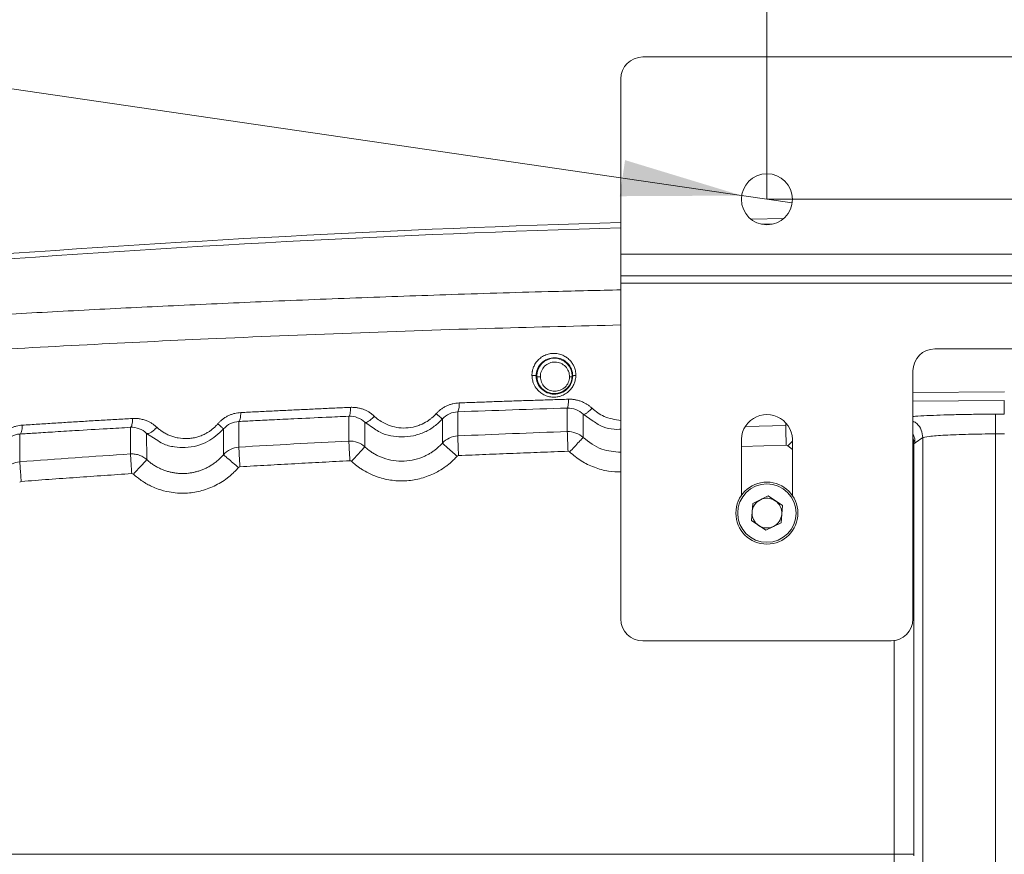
# Model space of a CAD drawing. Header units: millimetres. Extents: x 0 to 594, y 0 to 420.
# Tile 45 of 75: x 87 to 114, y 355 to 378. Entities that reach past the tile are written whole.
import ezdxf

# ---------------------------------------------------------------- set-up
doc = ezdxf.new("R2010")
doc.units = ezdxf.units.MM
doc.styles.add('SLDTEXTSTYLE1', font='TXT', dxfattribs={"width": 0.605})
doc.dimstyles.new('SLDDIMSTYLE0', dxfattribs={"dimtxt": 2.568319, "dimasz": 3.3, "dimexe": 0, "dimexo": 0.0625, "dimgap": 0.64208, "dimtad": 1, "dimdec": 1, "dimlfac": 5, "dimrnd": 1e-09, "dimzin": 12, "dimdsep": 46, "dimtxsty": 'SLDTEXTSTYLE1', "dimsah": 1, "dimcen": 0.09, "dimadec": 0, "dimazin": 3, "dimtfac": 1, "dimtdec": 1, "dimtofl": 0, "dimtmove": 0, "dimatfit": 3, "dimfxl": 0, "dimfrac": 2, "dimtolj": 1, "dimtzin": 12, "dimarcsym": 0})
doc.dimstyles.new('SLDDIMSTYLE3', dxfattribs={"dimtxt": 2.568319, "dimasz": 3.3, "dimexe": 0, "dimexo": 0.0625, "dimgap": 0.64208, "dimtad": 1, "dimdec": 1, "dimlfac": 5, "dimrnd": 1e-09, "dimzin": 12, "dimdsep": 46, "dimtxsty": 'SLDTEXTSTYLE1', "dimsah": 1, "dimcen": 0.09, "dimadec": 0, "dimazin": 3, "dimtfac": 1, "dimtdec": 1, "dimtmove": 0, "dimatfit": 0, "dimfxl": 0, "dimfrac": 2, "dimtolj": 1, "dimtzin": 12, "dimarcsym": 0})
doc.dimstyles.new('SLDDIMSTYLE4', dxfattribs={"dimtxt": 2.568319, "dimasz": 3.3, "dimexe": 0, "dimexo": 0.0625, "dimgap": 0.64208, "dimtad": 1, "dimdec": 1, "dimlfac": 5, "dimrnd": 1e-09, "dimzin": 12, "dimdsep": 46, "dimtxsty": 'SLDTEXTSTYLE1', "dimblk1": 'NONE', "dimsah": 1, "dimcen": 0, "dimadec": 0, "dimazin": 3, "dimtfac": 1, "dimtdec": 1, "dimtmove": 0, "dimatfit": 3, "dimldrblk": 'NONE', "dimfxl": 0, "dimfrac": 2, "dimtolj": 1, "dimtzin": 12, "dimarcsym": 0})

# ---------------------------------------------------------------- blocks, each defined once
blk = doc.blocks.new('_D_7')
at = {"color": 7, "linetype": 'Continuous', "lineweight": 0}
for p, q in [((94.215, 386.012), (93.627, 386.012)), ((93.627, 386.012), (93.627, 382.068)), ((100.584, 386.012), (101.172, 386.012)), ((101.172, 386.012), (101.172, 382.068)), ((107.707, 372.909), (107.707, 382.48)), ((115.707, 368.481), (115.707, 382.48)), ((93.627, 382.068), (94.215, 382.068)), ((101.172, 382.068), (100.584, 382.068)), ((107.707, 381.48), (92.206, 381.48)), ((115.707, 381.48), (107.707, 381.48)), ((115.707, 381.48), (122.107, 381.48))]:
    blk.add_line(p, q, dxfattribs=at)
for points in [[(107.707, 381.48), (104.407, 381.98), (104.407, 380.98)], [(115.707, 381.48), (119.007, 380.98), (119.007, 381.98)]]:
    blk.add_solid(points, dxfattribs=at)
at = {"color": 7, "linetype": 'Continuous', "lineweight": 0, "char_height": 2.6458, "attachment_point": 1, "style": 'SLDTEXTSTYLE1'}
for s, insert in [('40', (95.44, 390.011)), ('1,6', (94.95, 385.479))]:
    blk.add_mtext(s, dxfattribs=dict(at, insert=insert))
blk = doc.blocks.new('_D_8')
at = {"color": 7, "linetype": 'Continuous', "lineweight": 0}
for p, q in [((112.523, 393.35), (111.935, 393.35)), ((111.935, 393.35), (111.935, 389.406)), ((118.892, 393.35), (119.48, 393.35)), ((119.48, 393.35), (119.48, 389.406)), ((107.707, 372.909), (107.707, 389.818)), ((123.707, 372.909), (123.707, 389.818)), ((111.935, 389.406), (112.523, 389.406)), ((119.48, 389.406), (118.892, 389.406)), ((107.707, 388.818), (101.307, 388.818)), ((107.707, 388.818), (123.707, 388.818)), ((123.707, 388.818), (130.107, 388.818))]:
    blk.add_line(p, q, dxfattribs=at)
for points in [[(107.707, 388.818), (104.407, 389.318), (104.407, 388.318)], [(123.707, 388.818), (127.007, 388.318), (127.007, 389.318)]]:
    blk.add_solid(points, dxfattribs=at)
at = {"color": 7, "linetype": 'Continuous', "lineweight": 0, "char_height": 2.6458, "attachment_point": 1, "style": 'SLDTEXTSTYLE1'}
for s, insert in [('80', (113.747, 397.349)), ('3,1', (113.258, 392.817))]:
    blk.add_mtext(s, dxfattribs=dict(at, insert=insert))
blk = doc.blocks.new('_D_9')
at = {"color": 7, "linetype": 'Continuous', "lineweight": 0}
for p, q in [((65.833, 383.58), (65.262, 379.677)), ((66.415, 383.495), (65.833, 383.58)), ((72.718, 382.573), (73.299, 382.487)), ((73.299, 382.487), (72.728, 378.585)), ((65.262, 379.677), (65.844, 379.592)), ((107.015, 373.011), (64.746, 379.194)), ((72.728, 378.585), (72.147, 378.67)), ((107.015, 373.011), (108.4, 372.808))]:
    blk.add_line(p, q, dxfattribs=at)
blk.add_solid([(107.015, 373.011), (103.822, 373.983), (103.677, 372.994)], dxfattribs=at)
at = {"color": 7, "linetype": 'Continuous', "lineweight": 0, "attachment_point": 1, "rotation": 351.6773, "style": 'SLDTEXTSTYLE1'}
for s, insert, char_height in [('%%c', (67.322, 387.403), 2.6458), ('7', (71.029, 386.861), 2.646), ('(2x)', (75.296, 386.237), 2.6458), ('0,3', (67.065, 382.86), 2.6458)]:
    blk.add_mtext(s, dxfattribs=dict(at, insert=insert, char_height=char_height))
blk = doc.blocks.new('_NONE')
blk = doc.blocks.new('_D_15')
at = {"color": 7, "linetype": 'Continuous', "lineweight": 0}
for p, q in [((107.707, 372.909), (185.665, 372.909)), ((184.665, 230.163), (184.665, 372.909)), ((180.133, 305.701), (180.133, 306.289)), ((180.133, 306.289), (184.077, 306.289)), ((184.077, 306.289), (184.077, 305.701)), ((180.133, 297.371), (180.133, 296.783)), ((184.077, 296.783), (184.077, 297.371)), ((180.133, 296.783), (184.077, 296.783)), ((162.794, 230.163), (185.665, 230.163))]:
    blk.add_line(p, q, dxfattribs=at)
for points in [[(184.665, 372.909), (184.165, 369.609), (185.165, 369.609)], [(184.665, 230.163), (185.165, 233.463), (184.165, 233.463)]]:
    blk.add_solid(points, dxfattribs=at)
at = {"color": 7, "linetype": 'Continuous', "lineweight": 0, "char_height": 2.6458, "attachment_point": 1, "rotation": 90, "style": 'SLDTEXTSTYLE1'}
for s, insert in [('713,7', (176.135, 297.126)), ('28,1', (180.667, 298.106))]:
    blk.add_mtext(s, dxfattribs=dict(at, insert=insert))

msp = doc.modelspace()

# ---------------------------------------------------------------- linework, layer by layer
at = {"color": 7, "linetype": 'Continuous', "lineweight": 15}
for p, q in [((127.107, 376.809), (104.307, 376.809)), ((103.707, 371.409), (103.707, 376.209)), ((107.265, 372.367), (108.171, 372.385)), ((107.887, 372.233), (107.554, 372.226)), ((127.707, 371.409), (103.707, 371.409)), ((103.707, 370.809), (103.707, 371.409)), ((127.707, 370.809), (103.707, 370.809)), ((103.707, 370.609), (103.707, 370.809)), ((127.707, 370.609), (103.707, 370.609)), ((103.707, 361.409), (103.707, 370.609)), ((119.107, 368.809), (112.307, 368.809)), ((111.707, 368.209), (111.707, 361.409)), ((114.209, 367.023), (114.209, 367.392)), ((99.238, 367.086), (99.238, 366.425)), ((102.24, 366.543), (102.24, 367.188)), ((93.244, 366.822), (93.242, 366.118)), ((96.257, 366.284), (96.256, 366.965)), ((96.695, 366.125), (96.694, 366.798)), ((98.819, 366.889), (98.818, 366.226)), ((102.673, 366.379), (102.672, 367.019)), ((90.275, 365.931), (90.274, 366.66)), ((90.72, 365.774), (90.719, 366.495)), ((92.824, 366.616), (92.823, 365.909)), ((87.245, 366.476), (87.243, 365.715)), ((107.011, 364.797), (107.011, 366.239)), ((108.404, 366.239), (108.404, 364.797)), ((111.764, 366.234), (111.975, 366.377)), ((111.975, 240.327), (111.975, 366.377)), ((113.972, 366.481), (114.211, 366.482)), ((113.972, 240.306), (113.972, 366.481)), ((111.734, 366.205), (111.734, 354.958)), ((107.317, 364.573), (107.74, 364.78)), ((108.131, 364.516), (107.74, 364.78)), ((107.283, 364.103), (107.317, 364.573)), ((108.098, 364.046), (108.131, 364.516)), ((107.283, 364.103), (107.674, 363.839)), ((108.098, 364.046), (107.674, 363.839)), ((111.107, 360.809), (104.307, 360.809)), ((111.195, 354.958), (78.707, 354.958))]:
    msp.add_line(p, q, dxfattribs=at)
at = {"color": 8, "linetype": 'Continuous', "lineweight": 15}
for p, q in [((111.707, 367.616), (114.212, 367.633)), ((111.707, 367.375), (114.209, 367.392)), ((96.694, 366.798), (96.963, 366.621)), ((102.671, 367.019), (102.948, 366.833)), ((108.224, 366.708), (108.224, 366.765)), ((90.719, 366.495), (90.983, 366.327)), ((107.129, 366.682), (108.224, 366.708)), ((108.405, 366.283), (108.277, 366.15)), ((107.011, 366.138), (108.235, 366.167)), ((108.277, 366.15), (108.404, 366.05)), ((111.734, 366.205), (111.718, 366.205)), ((111.194, 360.827), (111.195, 354.958))]:
    msp.add_line(p, q, dxfattribs=at)
at = {"color": 7, "linetype": 'Continuous', "lineweight": 15, "flags": 128}
msp.add_lwpolyline([(111.734, 354.958), (111.719, 354.958), (111.685, 354.958), (111.634, 354.958), (111.567, 354.958), (111.486, 354.958), (111.395, 354.958), (111.297, 354.958), (111.195, 354.958)], dxfattribs=at)
at = {"color": 7, "linetype": 'Continuous', "lineweight": 15}
for centre, radius in [((107.707, 372.909), 0.7), ((101.887, 368.068), 0.484), ((107.707, 364.309), 0.85), ((107.707, 364.309), 0.8)]:
    msp.add_circle(centre, radius, dxfattribs=at)
for centre, radius, start, end in [((104.307, 376.209), 0.6, 90, 180), ((115.729, -27.691), 400.147, 91.72163, 96.98266), ((115.707, -27.691), 400, 91.71913, 96.97386), ((112.307, 368.209), 0.6, 90, 180), ((98.871, 367.267), 0.41, 333.6134, 8.5659), ((107.707, 366.309), 0.7, 354.2388, 185.7612), ((107.707, 364.309), 0.408, 115.9737, 175.9737), ((107.707, 364.309), 0.408, 55.9737, 115.9737), ((107.707, 364.309), 0.408, 355.9737, 55.9737), ((107.707, 364.309), 0.408, 175.9737, 235.9737), ((107.707, 364.309), 0.408, 295.9737, 355.9737), ((107.707, 364.309), 0.408, 235.9737, 295.9737), ((104.307, 361.409), 0.6, 180, 270), ((111.107, 361.409), 0.6, 270, 0)]:
    msp.add_arc(centre, radius, start, end, dxfattribs=at)
at = {"color": 8, "linetype": 'Continuous', "lineweight": 15}
for points, knots in [([(68.209, 368.386), (68.644, 368.425), (69.516, 368.503), (70.837, 368.617), (72.167, 368.729), (73.508, 368.839), (74.859, 368.947), (76.281, 369.057), (77.625, 369.157), (78.891, 369.248), (80.013, 369.327), (81.14, 369.404), (82.273, 369.478), (83.411, 369.551), (84.554, 369.621), (85.702, 369.69), (87.23, 369.777), (89.143, 369.881), (91.475, 369.996), (93.909, 370.106), (96.452, 370.209), (99.133, 370.303), (101.552, 370.378), (103.101, 370.413), (103.707, 370.427)], [0, 0, 0, 0, 0.039882, 0.079733, 0.119561, 0.159376, 0.19919, 0.23901, 0.284114, 0.31631, 0.348491, 0.38066, 0.412824, 0.444987, 0.477155, 0.509332, 0.541524, 0.605021, 0.668444, 0.734122, 0.804795, 0.875763, 0.95136, 1, 1, 1, 1]), ([(67.755, 367.421), (68.973, 367.527), (71.373, 367.737), (75.021, 368.026), (78.619, 368.29), (82.163, 368.527), (85.64, 368.739), (89.04, 368.925), (92.587, 369.096), (96.312, 369.248), (100.083, 369.376), (102.555, 369.437), (103.707, 369.465)], [0, 0, 0, 0, 0.109662, 0.216012, 0.319062, 0.418823, 0.515305, 0.608518, 0.698473, 0.80398, 0.90866, 1, 1, 1, 1]), ([(102.917, 367.182), (103.022, 367.097), (103.251, 366.913), (103.547, 366.873), (103.707, 366.851)], [0, 0, 0, 0, 0.457328, 1, 1, 1, 1]), ([(111.707, 366.957), (111.71, 366.957), (111.748, 366.961), (111.892, 366.97), (112.15, 366.984), (112.421, 366.994), (112.549, 366.998)], [0, 0, 0, 0, 0.016302, 0.214315, 0.631827, 1, 1, 1, 1]), ([(111.707, 366.831), (111.745, 366.809), (111.844, 366.753), (111.949, 366.588), (111.966, 366.447), (111.975, 366.377)], [0, 0, 0, 0, 0.232331, 0.616166, 1, 1, 1, 1]), ([(102.673, 366.378), (102.836, 366.254), (103.144, 366.02), (103.528, 365.992), (103.707, 365.978)], [0, 0, 0, 0, 0.532036, 1, 1, 1, 1]), ([(111.707, 366.464), (111.713, 366.457), (111.759, 366.391), (111.762, 366.308), (111.764, 366.234)], [0, 0, 0, 0, 0.112314, 1, 1, 1, 1]), ([(111.707, 366.357), (111.712, 366.346), (111.733, 366.298), (111.734, 366.246), (111.734, 366.205)], [0, 0, 0, 0, 0.233369, 1, 1, 1, 1]), ([(102.302, 365.986), (102.405, 365.9), (102.611, 365.727), (102.977, 365.554), (103.346, 365.447), (103.594, 365.44), (103.707, 365.437)], [0, 0, 0, 0, 0.2607459, 0.5198357, 0.7797163, 1, 1, 1, 1])]:
    msp.add_open_spline(points, degree=3, knots=knots, dxfattribs=at)
at = {"color": 7, "linetype": 'Continuous', "lineweight": 15}
for points, knots in [([(101.272, 368.084), (101.272, 368.095), (101.272, 368.118), (101.275, 368.153), (101.28, 368.187), (101.287, 368.22), (101.295, 368.253), (101.308, 368.294), (101.327, 368.34), (101.355, 368.393), (101.388, 368.444), (101.443, 368.51), (101.528, 368.585), (101.65, 368.65), (101.786, 368.686), (101.923, 368.69), (102.057, 368.664), (102.17, 368.613), (102.253, 368.554), (102.311, 368.499), (102.361, 368.439), (102.409, 368.364), (102.442, 368.284), (102.462, 368.211), (102.472, 368.148), (102.473, 368.105), (102.473, 368.084)], [0, 0, 0, 0, 0.018388, 0.036613, 0.054736, 0.072818, 0.090923, 0.109112, 0.139589, 0.169921, 0.202495, 0.235071, 0.303686, 0.378911, 0.448558, 0.5225, 0.59335, 0.664543, 0.719631, 0.755919, 0.792367, 0.845054, 0.89787, 0.931985, 0.965902, 1, 1, 1, 1]), ([(101.387, 368.065), (101.387, 368.131), (101.399, 368.196), (101.449, 368.319), (101.487, 368.375), (101.582, 368.47), (101.639, 368.507), (101.763, 368.557), (101.829, 368.569), (101.961, 368.567), (102.027, 368.553), (102.146, 368.501), (102.201, 368.463), (102.291, 368.37), (102.327, 368.315), (102.375, 368.195), (102.388, 368.13), (102.387, 368.065)], [0, 0, 0, 0, 0.125, 0.125, 0.25, 0.25, 0.375, 0.375, 0.5, 0.5, 0.625, 0.625, 0.75, 0.75, 0.875, 0.875, 1, 1, 1, 1]), ([(101.502, 368.043), (101.501, 368.096), (101.511, 368.149), (101.551, 368.248), (101.581, 368.294), (101.657, 368.37), (101.702, 368.4), (101.801, 368.44), (101.855, 368.45), (101.961, 368.448), (102.014, 368.437), (102.11, 368.394), (102.154, 368.364), (102.226, 368.288), (102.255, 368.244), (102.293, 368.146), (102.302, 368.093), (102.301, 368.041)], [0, 0, 0, 0, 0.125, 0.125, 0.25, 0.25, 0.375, 0.375, 0.5, 0.5, 0.625, 0.625, 0.75, 0.75, 0.875, 0.875, 1, 1, 1, 1]), ([(102.473, 368.084), (102.473, 368.072), (102.473, 368.05), (102.47, 368.017), (102.464, 367.978), (102.454, 367.933), (102.432, 367.864), (102.391, 367.775), (102.316, 367.676), (102.216, 367.588), (102.108, 367.531), (102.02, 367.504), (101.928, 367.487), (101.82, 367.484), (101.687, 367.511), (101.569, 367.565), (101.47, 367.637), (101.399, 367.714), (101.35, 367.789), (101.32, 367.85), (101.298, 367.909), (101.284, 367.964), (101.274, 368.023), (101.273, 368.063), (101.272, 368.084)], [0, 0, 0, 0, 0.018021, 0.035732, 0.053188, 0.080979, 0.109179, 0.168411, 0.235156, 0.304094, 0.375945, 0.425829, 0.449638, 0.523386, 0.595838, 0.665428, 0.731214, 0.792568, 0.834277, 0.876037, 0.90302, 0.935429, 0.967649, 1, 1, 1, 1]), ([(101.272, 368.084), (101.285, 368.084), (101.299, 368.084), (101.328, 368.083), (101.342, 368.081), (101.365, 368.078), (101.374, 368.075), (101.385, 368.07), (101.387, 368.068), (101.387, 368.065)], [0, 0, 0, 0, 0.25, 0.25, 0.5, 0.5, 0.75, 0.75, 1, 1, 1, 1]), ([(102.387, 368.065), (102.387, 368), (102.374, 367.935), (102.323, 367.814), (102.285, 367.758), (102.19, 367.665), (102.134, 367.628), (102.011, 367.579), (101.944, 367.567), (101.813, 367.569), (101.748, 367.584), (101.629, 367.635), (101.576, 367.672), (101.486, 367.763), (101.45, 367.818), (101.401, 367.936), (101.388, 368.001), (101.387, 368.065)], [0, 0, 0, 0, 0.125, 0.125, 0.25, 0.25, 0.375, 0.375, 0.5, 0.5, 0.625, 0.625, 0.75, 0.75, 0.875, 0.875, 1, 1, 1, 1]), ([(101.502, 368.043), (101.49, 368.043), (101.476, 368.043), (101.448, 368.044), (101.434, 368.045), (101.41, 368.049), (101.401, 368.051), (101.39, 368.056), (101.387, 368.059), (101.387, 368.061)], [0, 0, 0, 0, 0.25, 0.25, 0.5, 0.5, 0.75, 0.75, 1, 1, 1, 1]), ([(102.301, 368.041), (102.3, 367.989), (102.289, 367.937), (102.247, 367.842), (102.217, 367.798), (102.141, 367.725), (102.096, 367.696), (101.999, 367.658), (101.947, 367.649), (101.843, 367.65), (101.792, 367.661), (101.697, 367.702), (101.654, 367.731), (101.582, 367.803), (101.553, 367.847), (101.514, 367.941), (101.503, 367.992), (101.502, 368.043)], [0, 0, 0, 0, 0.125, 0.125, 0.25, 0.25, 0.375, 0.375, 0.5, 0.5, 0.625, 0.625, 0.75, 0.75, 0.875, 0.875, 1, 1, 1, 1]), ([(102.301, 368.041), (102.321, 368.041), (102.344, 368.042), (102.369, 368.047), (102.376, 368.049), (102.385, 368.053), (102.387, 368.055), (102.387, 368.057)], [0, 0, 0, 0, 0.5, 0.5, 0.75, 0.75, 1, 1, 1, 1]), ([(102.473, 368.084), (102.462, 368.083), (102.45, 368.083), (102.428, 368.081), (102.418, 368.079), (102.394, 368.074), (102.387, 368.069), (102.387, 368.065)], [0, 0, 0, 0, 0.25, 0.25, 0.5, 0.5, 1, 1, 1, 1]), ([(98.649, 367.035), (98.658, 367.044), (98.674, 367.062), (98.701, 367.087), (98.728, 367.112), (98.756, 367.135), (98.799, 367.169), (98.86, 367.208), (98.94, 367.25), (99.023, 367.283), (99.106, 367.307), (99.191, 367.323), (99.248, 367.327), (99.277, 367.328)], [0, 0, 0, 0, 0.051619, 0.103003, 0.154246, 0.20544, 0.256681, 0.3838, 0.510516, 0.633897, 0.758345, 0.878657, 1, 1, 1, 1]), ([(99.277, 367.328), (99.419, 367.334), (99.704, 367.344), (100.132, 367.36), (100.56, 367.375), (100.988, 367.389), (101.415, 367.403), (101.843, 367.417), (102.128, 367.426), (102.271, 367.43)], [0, 0, 0, 0, 0.143168, 0.286232, 0.429192, 0.572049, 0.714802, 0.857453, 1, 1, 1, 1]), ([(102.24, 367.187), (102.244, 367.188), (102.248, 367.194), (102.256, 367.218), (102.26, 367.236), (102.265, 367.282), (102.268, 367.309), (102.27, 367.368), (102.271, 367.4), (102.271, 367.43)], [0, 0, 0, 0, 0.25, 0.25, 0.5, 0.5, 0.75, 0.75, 1, 1, 1, 1]), ([(102.271, 367.43), (102.284, 367.43), (102.312, 367.431), (102.352, 367.429), (102.393, 367.426), (102.433, 367.421), (102.491, 367.41), (102.565, 367.391), (102.648, 367.361), (102.721, 367.325), (102.788, 367.286), (102.854, 367.239), (102.896, 367.201), (102.917, 367.182)], [0, 0, 0, 0, 0.05682, 0.11352, 0.17022, 0.22704, 0.284101, 0.416777, 0.549938, 0.654982, 0.76035, 0.879968, 1, 1, 1, 1]), ([(92.668, 366.756), (92.676, 366.765), (92.693, 366.784), (92.72, 366.812), (92.748, 366.838), (92.777, 366.863), (92.822, 366.898), (92.883, 366.94), (92.964, 366.983), (93.046, 367.016), (93.129, 367.041), (93.212, 367.058), (93.268, 367.062), (93.296, 367.064)], [0, 0, 0, 0, 0.053119, 0.106007, 0.158771, 0.21152, 0.264363, 0.392715, 0.521002, 0.642182, 0.764523, 0.881713, 1, 1, 1, 1]), ([(93.244, 366.821), (93.252, 366.822), (93.259, 366.83), (93.272, 366.856), (93.277, 366.874), (93.286, 366.913), (93.289, 366.938), (93.294, 366.996), (93.296, 367.029), (93.296, 367.064)], [0, 0, 0, 0, 0.25, 0.25, 0.5, 0.5, 0.75, 0.75, 1, 1, 1, 1]), ([(93.296, 367.064), (93.439, 367.071), (93.726, 367.086), (94.156, 367.107), (94.585, 367.128), (95.015, 367.148), (95.444, 367.168), (95.873, 367.188), (96.158, 367.201), (96.301, 367.207)], [0, 0, 0, 0, 0.1435781, 0.2869154, 0.4300123, 0.5728689, 0.7154856, 0.8578625, 1, 1, 1, 1]), ([(96.256, 366.964), (96.262, 366.965), (96.268, 366.971), (96.28, 366.996), (96.285, 367.014), (96.293, 367.059), (96.297, 367.087), (96.301, 367.145), (96.301, 367.177), (96.301, 367.207)], [0, 0, 0, 0, 0.25, 0.25, 0.5, 0.5, 0.75, 0.75, 1, 1, 1, 1]), ([(96.301, 367.207), (96.315, 367.208), (96.343, 367.208), (96.384, 367.207), (96.425, 367.204), (96.465, 367.2), (96.524, 367.19), (96.6, 367.171), (96.686, 367.14), (96.766, 367.102), (96.836, 367.06), (96.9, 367.013), (96.937, 366.98), (96.956, 366.963)], [0, 0, 0, 0, 0.0567732, 0.1134515, 0.1701552, 0.2270043, 0.2841178, 0.4173417, 0.5511187, 0.6687408, 0.7870097, 0.8933283, 1, 1, 1, 1]), ([(96.956, 366.963), (96.964, 366.955), (96.98, 366.941), (97.038, 366.891), (97.137, 366.818), (97.303, 366.73), (97.509, 366.661), (97.757, 366.632), (97.974, 366.654), (98.143, 366.7), (98.288, 366.757), (98.407, 366.825), (98.501, 366.894), (98.555, 366.94), (98.605, 366.986), (98.634, 367.018), (98.649, 367.035)], [0, 0, 0, 0, 0.017269, 0.034518, 0.124928, 0.215035, 0.338794, 0.472424, 0.611099, 0.680357, 0.749402, 0.854944, 0.893604, 0.931822, 0.96559, 1, 1, 1, 1]), ([(98.819, 366.889), (98.818, 366.889), (98.813, 366.893), (98.8, 366.903), (98.795, 366.907), (98.784, 366.916), (98.779, 366.921), (98.758, 366.939), (98.74, 366.954), (98.699, 366.991), (98.675, 367.012), (98.649, 367.035)], [0, 0, 0, 0, 0.25, 0.25, 0.375, 0.375, 0.5, 0.5, 0.75, 0.75, 1, 1, 1, 1]), ([(98.819, 366.889), (98.872, 366.949), (98.938, 366.997), (99.082, 367.064), (99.16, 367.082), (99.238, 367.085)], [0, 0, 0, 0, 0.5, 0.5, 1, 1, 1, 1]), ([(102.24, 367.187), (102.32, 367.189), (102.4, 367.175), (102.547, 367.117), (102.615, 367.074), (102.672, 367.019)], [0, 0, 0, 0, 0.5, 0.5, 1, 1, 1, 1]), ([(102.672, 367.019), (102.679, 367.014), (102.692, 367.014), (102.725, 367.026), (102.744, 367.037), (102.784, 367.063), (102.807, 367.081), (102.86, 367.126), (102.889, 367.153), (102.917, 367.182)], [0, 0, 0, 0, 0.25, 0.25, 0.5, 0.5, 0.75, 0.75, 1, 1, 1, 1]), ([(87.311, 366.719), (87.455, 366.728), (87.743, 366.746), (88.176, 366.774), (88.608, 366.8), (89.039, 366.827), (89.471, 366.853), (89.902, 366.878), (90.189, 366.895), (90.333, 366.903)], [0, 0, 0, 0, 0.143762, 0.287222, 0.43038, 0.573237, 0.715792, 0.858047, 1, 1, 1, 1]), ([(90.274, 366.66), (90.283, 366.661), (90.291, 366.67), (90.306, 366.696), (90.312, 366.713), (90.321, 366.753), (90.326, 366.777), (90.331, 366.835), (90.333, 366.868), (90.333, 366.903)], [0, 0, 0, 0, 0.25, 0.25, 0.5, 0.5, 0.75, 0.75, 1, 1, 1, 1]), ([(90.333, 366.903), (90.345, 366.904), (90.37, 366.905), (90.407, 366.905), (90.443, 366.903), (90.48, 366.9), (90.541, 366.892), (90.625, 366.874), (90.72, 366.841), (90.805, 366.801), (90.876, 366.758), (90.941, 366.712), (90.979, 366.678), (90.998, 366.661)], [0, 0, 0, 0, 0.0501833, 0.1003486, 0.1505792, 0.200958, 0.2515671, 0.4014549, 0.5523662, 0.6697969, 0.787802, 0.893779, 1, 1, 1, 1]), ([(92.824, 366.616), (92.877, 366.677), (92.942, 366.727), (93.087, 366.797), (93.165, 366.817), (93.244, 366.821)], [0, 0, 0, 0, 0.5, 0.5, 1, 1, 1, 1]), ([(93.244, 366.821), (93.376, 366.827), (93.675, 366.842), (94.176, 366.867), (94.841, 366.899), (95.546, 366.932), (96.049, 366.954), (96.256, 366.964)], [0, 0, 0, 0, 0.131998, 0.298669, 0.500012, 0.794629, 1, 1, 1, 1]), ([(96.256, 366.964), (96.337, 366.967), (96.418, 366.953), (96.568, 366.896), (96.637, 366.853), (96.694, 366.798)], [0, 0, 0, 0, 0.5, 0.5, 1, 1, 1, 1]), ([(96.694, 366.798), (96.703, 366.791), (96.718, 366.791), (96.754, 366.802), (96.775, 366.813), (96.818, 366.839), (96.843, 366.858), (96.898, 366.904), (96.928, 366.932), (96.956, 366.963)], [0, 0, 0, 0, 0.25, 0.25, 0.5, 0.5, 0.75, 0.75, 1, 1, 1, 1]), ([(96.963, 366.621), (97.011, 366.586), (97.143, 366.489), (97.4, 366.422), (97.711, 366.385), (98.029, 366.418), (98.334, 366.521), (98.604, 366.677), (98.748, 366.819), (98.819, 366.889)], [0, 0, 0, 0, 0.08755, 0.243069, 0.385382, 0.550002, 0.707317, 0.854088, 1, 1, 1, 1]), ([(102.948, 366.833), (102.994, 366.8), (103.201, 366.652), (103.484, 366.588), (103.695, 366.607), (103.707, 366.608)], [0, 0, 0, 0, 0.211437, 0.955569, 1, 1, 1, 1]), ([(112.549, 366.998), (112.567, 366.999), (112.653, 367.002), (112.833, 367.006), (113.141, 367.013), (113.523, 367.019), (113.828, 367.022), (113.97, 367.022)], [0, 0, 0, 0, 0.046769, 0.221038, 0.395454, 0.718451, 1, 1, 1, 1]), ([(113.97, 367.022), (113.986, 367.023), (114.026, 367.023), (114.09, 367.023), (114.153, 367.023), (114.192, 367.023), (114.209, 367.023)], [0, 0, 0, 0, 0.21059, 0.499996, 0.793527, 1, 1, 1, 1]), ([(113.97, 367.021), (113.97, 367.018), (113.97, 367.002), (113.97, 366.946), (113.97, 366.906), (113.971, 366.806), (113.971, 366.747), (113.972, 366.619), (113.972, 366.55), (113.972, 366.481)], [0, 0, 0, 0, 0.25, 0.25, 0.5, 0.5, 0.75, 0.75, 1, 1, 1, 1]), ([(86.681, 366.393), (86.689, 366.403), (86.706, 366.423), (86.733, 366.452), (86.761, 366.48), (86.79, 366.506), (86.835, 366.543), (86.897, 366.587), (86.979, 366.632), (87.062, 366.668), (87.144, 366.693), (87.228, 366.711), (87.283, 366.716), (87.311, 366.719)], [0, 0, 0, 0, 0.053145, 0.106104, 0.158993, 0.21193, 0.265031, 0.394215, 0.523894, 0.644816, 0.76671, 0.882825, 1, 1, 1, 1]), ([(87.245, 366.475), (87.255, 366.477), (87.265, 366.486), (87.281, 366.512), (87.288, 366.529), (87.298, 366.569), (87.303, 366.593), (87.309, 366.651), (87.311, 366.684), (87.311, 366.719)], [0, 0, 0, 0, 0.25, 0.25, 0.5, 0.5, 0.75, 0.75, 1, 1, 1, 1]), ([(87.245, 366.475), (87.375, 366.483), (87.672, 366.502), (88.176, 366.534), (88.843, 366.575), (89.555, 366.618), (90.062, 366.647), (90.274, 366.66)], [0, 0, 0, 0, 0.129276, 0.295946, 0.50001, 0.791035, 1, 1, 1, 1]), ([(90.274, 366.66), (90.356, 366.664), (90.438, 366.651), (90.59, 366.594), (90.66, 366.551), (90.719, 366.495)], [0, 0, 0, 0, 0.5, 0.5, 1, 1, 1, 1]), ([(90.719, 366.495), (90.73, 366.487), (90.747, 366.486), (90.787, 366.495), (90.809, 366.506), (90.855, 366.533), (90.881, 366.552), (90.939, 366.6), (90.97, 366.629), (90.998, 366.661)], [0, 0, 0, 0, 0.25, 0.25, 0.5, 0.5, 0.75, 0.75, 1, 1, 1, 1]), ([(90.983, 366.327), (91.041, 366.286), (91.189, 366.18), (91.468, 366.118), (91.784, 366.095), (92.094, 366.145), (92.472, 366.286), (92.686, 366.487), (92.824, 366.616)], [0, 0, 0, 0, 0.106738, 0.270658, 0.416592, 0.577677, 0.730064, 1, 1, 1, 1]), ([(90.998, 366.661), (91.011, 366.65), (91.035, 366.627), (91.074, 366.596), (91.113, 366.566), (91.171, 366.527), (91.248, 366.481), (91.351, 366.433), (91.462, 366.394), (91.622, 366.356), (91.791, 366.345), (91.962, 366.361), (92.088, 366.387), (92.208, 366.427), (92.312, 366.474), (92.4, 366.524), (92.474, 366.574), (92.543, 366.629), (92.608, 366.689), (92.648, 366.733), (92.668, 366.756)], [0, 0, 0, 0, 0.0272897, 0.0545117, 0.0817125, 0.1089384, 0.169231, 0.2293229, 0.2949518, 0.3603548, 0.4978485, 0.5670082, 0.6358316, 0.7021167, 0.7679358, 0.8149001, 0.8612922, 0.9074064, 0.9535426, 1, 1, 1, 1]), ([(92.824, 366.616), (92.824, 366.616), (92.819, 366.621), (92.805, 366.634), (92.796, 366.642), (92.771, 366.665), (92.755, 366.68), (92.715, 366.714), (92.693, 366.734), (92.668, 366.756)], [0, 0, 0, 0, 0.25, 0.25, 0.5, 0.5, 0.75, 0.75, 1, 1, 1, 1]), ([(102.24, 366.542), (102.319, 366.545), (102.399, 366.532), (102.547, 366.476), (102.615, 366.433), (102.673, 366.379)], [0, 0, 0, 0, 0.5, 0.5, 1, 1, 1, 1]), ([(102.24, 366.542), (102.24, 366.54), (102.241, 366.526), (102.242, 366.471), (102.244, 366.429), (102.248, 366.325), (102.25, 366.262), (102.254, 366.132), (102.257, 366.065), (102.259, 366.003)], [0, 0, 0, 0, 0.25, 0.25, 0.5, 0.5, 0.75, 0.75, 1, 1, 1, 1]), ([(108.224, 366.706), (108.224, 366.704), (108.224, 366.691), (108.225, 366.636), (108.226, 366.594), (108.228, 366.489), (108.229, 366.427), (108.232, 366.296), (108.233, 366.229), (108.235, 366.167)], [0, 0, 0, 0, 0.25, 0.25, 0.5, 0.5, 0.75, 0.75, 1, 1, 1, 1]), ([(86.824, 366.259), (86.876, 366.324), (86.942, 366.376), (87.087, 366.45), (87.166, 366.471), (87.245, 366.475)], [0, 0, 0, 0, 0.5, 0.5, 1, 1, 1, 1]), ([(96.257, 366.283), (96.337, 366.287), (96.417, 366.275), (96.567, 366.221), (96.636, 366.179), (96.695, 366.125)], [0, 0, 0, 0, 0.5, 0.5, 1, 1, 1, 1]), ([(96.257, 366.283), (96.257, 366.281), (96.258, 366.267), (96.261, 366.212), (96.263, 366.171), (96.268, 366.066), (96.271, 366.004), (96.278, 365.873), (96.282, 365.806), (96.285, 365.744)], [0, 0, 0, 0, 0.25, 0.25, 0.5, 0.5, 0.75, 0.75, 1, 1, 1, 1]), ([(96.695, 366.125), (96.709, 366.112), (96.736, 366.087), (96.779, 366.052), (96.823, 366.019), (96.867, 365.987), (96.913, 365.957), (96.959, 365.93), (97.005, 365.904), (97.052, 365.88), (97.1, 365.858), (97.148, 365.838), (97.271, 365.791), (97.479, 365.738), (97.772, 365.723), (98.065, 365.765), (98.281, 365.842), (98.426, 365.915), (98.508, 365.964), (98.59, 366.019), (98.669, 366.081), (98.746, 366.15), (98.794, 366.2), (98.818, 366.226)], [0, 0, 0, 0, 0.023676, 0.047172, 0.070482, 0.0936, 0.11652, 0.139243, 0.161769, 0.184103, 0.206244, 0.228195, 0.249956, 0.374352, 0.497888, 0.621499, 0.74719, 0.786947, 0.827648, 0.8693, 0.911914, 0.955491, 1, 1, 1, 1]), ([(98.818, 366.226), (98.871, 366.285), (98.936, 366.333), (99.08, 366.401), (99.158, 366.42), (99.238, 366.424)], [0, 0, 0, 0, 0.5, 0.5, 1, 1, 1, 1]), ([(98.819, 366.227), (98.82, 366.226), (98.829, 366.217), (98.87, 366.181), (98.9, 366.153), (98.978, 366.083), (99.025, 366.04), (99.122, 365.953), (99.173, 365.907), (99.219, 365.865)], [0, 0, 0, 0, 0.25, 0.25, 0.5, 0.5, 0.75, 0.75, 1, 1, 1, 1]), ([(99.238, 366.424), (99.238, 366.422), (99.239, 366.408), (99.241, 366.353), (99.243, 366.312), (99.247, 366.207), (99.25, 366.145), (99.256, 366.014), (99.259, 365.947), (99.261, 365.885)], [0, 0, 0, 0, 0.25, 0.25, 0.5, 0.5, 0.75, 0.75, 1, 1, 1, 1]), ([(102.672, 366.38), (102.671, 366.379), (102.662, 366.369), (102.625, 366.33), (102.596, 366.299), (102.525, 366.223), (102.481, 366.177), (102.392, 366.081), (102.345, 366.032), (102.302, 365.986)], [0, 0, 0, 0, 0.25, 0.25, 0.5, 0.5, 0.75, 0.75, 1, 1, 1, 1]), ([(111.734, 366.205), (111.739, 366.212), (111.744, 366.217), (111.754, 366.227), (111.759, 366.231), (111.764, 366.234)], [0, 0, 0, 0, 0.5, 0.5, 1, 1, 1, 1]), ([(111.975, 366.377), (111.988, 366.388), (112.05, 366.4), (112.262, 366.423), (112.412, 366.435), (112.779, 366.454), (112.996, 366.463), (113.466, 366.475), (113.719, 366.479), (113.972, 366.481)], [0, 0, 0, 0, 0.25, 0.25, 0.5, 0.5, 0.75, 0.75, 1, 1, 1, 1]), ([(92.823, 365.909), (92.875, 365.97), (92.94, 366.02), (93.083, 366.091), (93.162, 366.112), (93.242, 366.117)], [0, 0, 0, 0, 0.5, 0.5, 1, 1, 1, 1]), ([(93.242, 366.117), (93.243, 366.115), (93.243, 366.101), (93.247, 366.046), (93.249, 366.005), (93.255, 365.9), (93.259, 365.838), (93.267, 365.708), (93.271, 365.64), (93.274, 365.578)], [0, 0, 0, 0, 0.25, 0.25, 0.5, 0.5, 0.75, 0.75, 1, 1, 1, 1]), ([(96.695, 366.125), (96.694, 366.124), (96.685, 366.114), (96.648, 366.074), (96.62, 366.044), (96.549, 365.967), (96.506, 365.92), (96.417, 365.824), (96.371, 365.774), (96.329, 365.728)], [0, 0, 0, 0, 0.25, 0.25, 0.5, 0.5, 0.75, 0.75, 1, 1, 1, 1]), ([(99.261, 365.885), (99.511, 365.895), (100.011, 365.917), (100.76, 365.947), (101.51, 365.976), (102.009, 365.994), (102.259, 366.003)], [0, 0, 0, 0, 0.250102, 0.500136, 0.750102, 1, 1, 1, 1]), ([(86.821, 365.493), (86.873, 365.557), (86.937, 365.61), (87.082, 365.685), (87.162, 365.708), (87.243, 365.714)], [0, 0, 0, 0, 0.5, 0.5, 1, 1, 1, 1]), ([(87.243, 365.714), (87.243, 365.712), (87.244, 365.699), (87.248, 365.644), (87.252, 365.603), (87.259, 365.498), (87.264, 365.436), (87.274, 365.306), (87.279, 365.239), (87.283, 365.176)], [0, 0, 0, 0, 0.25, 0.25, 0.5, 0.5, 0.75, 0.75, 1, 1, 1, 1]), ([(90.275, 365.93), (90.282, 365.93), (90.295, 365.931), (90.329, 365.931), (90.378, 365.929), (90.439, 365.919), (90.5, 365.903), (90.56, 365.88), (90.617, 365.851), (90.671, 365.816), (90.704, 365.788), (90.72, 365.774)], [0, 0, 0, 0, 0.041161, 0.082824, 0.210955, 0.340051, 0.470111, 0.601136, 0.733126, 0.866081, 1, 1, 1, 1]), ([(90.275, 365.93), (90.275, 365.927), (90.276, 365.914), (90.28, 365.859), (90.283, 365.817), (90.29, 365.713), (90.294, 365.65), (90.303, 365.52), (90.307, 365.453), (90.311, 365.391)], [0, 0, 0, 0, 0.25, 0.25, 0.5, 0.5, 0.75, 0.75, 1, 1, 1, 1]), ([(90.72, 365.774), (90.719, 365.773), (90.71, 365.763), (90.674, 365.723), (90.646, 365.693), (90.575, 365.615), (90.532, 365.569), (90.444, 365.472), (90.398, 365.422), (90.356, 365.376)], [0, 0, 0, 0, 0.25, 0.25, 0.5, 0.5, 0.75, 0.75, 1, 1, 1, 1]), ([(90.72, 365.774), (90.734, 365.762), (90.76, 365.738), (90.802, 365.704), (90.845, 365.671), (90.889, 365.641), (90.934, 365.612), (90.979, 365.585), (91.026, 365.559), (91.073, 365.536), (91.121, 365.514), (91.169, 365.494), (91.218, 365.476), (91.267, 365.46), (91.317, 365.445), (91.367, 365.433), (91.417, 365.422), (91.467, 365.413), (91.517, 365.406), (91.568, 365.4), (91.618, 365.396), (91.668, 365.394), (91.718, 365.394), (91.783, 365.396), (91.863, 365.402), (91.957, 365.415), (92.051, 365.435), (92.145, 365.461), (92.239, 365.494), (92.331, 365.533), (92.421, 365.58), (92.508, 365.632), (92.593, 365.692), (92.674, 365.758), (92.752, 365.83), (92.799, 365.883), (92.823, 365.909)], [0, 0, 0, 0, 0.023034, 0.045991, 0.068864, 0.091648, 0.114338, 0.136933, 0.159436, 0.181847, 0.20417, 0.226405, 0.248553, 0.270615, 0.292593, 0.314486, 0.336297, 0.358025, 0.37967, 0.401232, 0.422712, 0.444107, 0.465418, 0.486644, 0.526715, 0.567275, 0.608325, 0.649864, 0.691888, 0.734396, 0.777394, 0.820891, 0.864894, 0.909417, 0.954463, 1, 1, 1, 1]), ([(92.823, 365.909), (92.824, 365.908), (92.834, 365.9), (92.875, 365.865), (92.906, 365.838), (92.986, 365.769), (93.034, 365.728), (93.133, 365.642), (93.185, 365.598), (93.232, 365.557)], [0, 0, 0, 0, 0.25, 0.25, 0.5, 0.5, 0.75, 0.75, 1, 1, 1, 1]), ([(93.274, 365.578), (93.525, 365.593), (94.025, 365.622), (94.777, 365.664), (95.531, 365.705), (96.033, 365.731), (96.285, 365.744)], [0, 0, 0, 0, 0.249391, 0.499188, 0.74939, 1, 1, 1, 1]), ([(96.328, 365.728), (96.338, 365.719), (96.365, 365.695), (96.416, 365.651), (96.483, 365.598), (96.562, 365.541), (96.685, 365.461), (96.835, 365.382), (97.021, 365.307), (97.2, 365.251), (97.397, 365.211), (97.596, 365.191), (97.863, 365.19), (98.197, 365.238), (98.504, 365.348), (98.742, 365.472), (98.885, 365.564), (99, 365.654), (99.085, 365.728), (99.157, 365.798), (99.204, 365.848), (99.219, 365.865)], [0, 0, 0, 0, 0.01234, 0.033348, 0.063027, 0.091598, 0.125074, 0.199502, 0.249295, 0.311717, 0.374027, 0.436211, 0.49838, 0.622863, 0.748121, 0.800124, 0.873411, 0.906533, 0.936164, 0.978671, 1, 1, 1, 1]), ([(90.356, 365.376), (90.365, 365.367), (90.394, 365.341), (90.455, 365.29), (90.547, 365.22), (90.643, 365.156), (90.75, 365.094), (90.873, 365.031), (91.071, 364.951), (91.381, 364.868), (91.704, 364.845), (91.988, 364.871), (92.184, 364.909), (92.378, 364.968), (92.57, 365.048), (92.754, 365.147), (92.895, 365.242), (93.004, 365.329), (93.092, 365.408), (93.17, 365.486), (93.217, 365.539), (93.232, 365.557)], [0, 0, 0, 0, 0.011959, 0.036504, 0.07364, 0.119994, 0.144789, 0.188583, 0.248726, 0.344218, 0.48749, 0.548196, 0.609935, 0.673165, 0.737862, 0.803142, 0.868183, 0.897078, 0.933416, 0.977874, 1, 1, 1, 1]), ([(87.283, 365.176), (87.536, 365.195), (88.04, 365.233), (88.797, 365.287), (89.554, 365.34), (90.059, 365.374), (90.311, 365.391)], [0, 0, 0, 0, 0.2500433, 0.5000867, 0.7500645, 1, 1, 1, 1]), ([(111.195, 354.958), (111.195, 354.946), (111.195, 354.923), (111.195, 354.889), (111.195, 354.854), (111.195, 354.819), (111.195, 354.785), (111.195, 354.751), (111.195, 354.717), (111.195, 354.684), (111.195, 354.652), (111.195, 354.62), (111.196, 354.59), (111.196, 354.561), (111.196, 354.543), (111.196, 354.534)], [0, 0, 0, 0, 0.073206, 0.147035, 0.221494, 0.296584, 0.372297, 0.448626, 0.525561, 0.603096, 0.681232, 0.759981, 0.839355, 0.919359, 1, 1, 1, 1]), ([(111.734, 354.958), (111.734, 354.955), (111.734, 354.95), (111.734, 354.942), (111.734, 354.934), (111.735, 354.924), (111.735, 354.918), (111.735, 354.916)], [0, 0, 0, 0, 0.167121, 0.332902, 0.500194, 0.748717, 1, 1, 1, 1])]:
    msp.add_open_spline(points, degree=3, knots=knots, dxfattribs=at)
for points in [[(99.238, 367.085), (100.236, 367.122), (101.237, 367.156), (102.24, 367.187)], [(99.238, 366.425), (100.238, 366.469), (101.239, 366.508), (102.24, 366.543)], [(93.242, 366.118), (94.247, 366.177), (95.252, 366.233), (96.257, 366.284)], [(102.259, 366.003), (102.275, 366.003), (102.291, 365.997), (102.302, 365.986)], [(108.235, 366.167), (108.25, 366.167), (108.266, 366.161), (108.277, 366.15)], [(87.243, 365.715), (88.254, 365.791), (89.264, 365.863), (90.275, 365.931)], [(96.285, 365.744), (96.301, 365.745), (96.317, 365.739), (96.328, 365.728)], [(99.219, 365.865), (99.23, 365.877), (99.245, 365.884), (99.261, 365.885)], [(93.232, 365.557), (93.243, 365.569), (93.258, 365.577), (93.274, 365.578)], [(87.241, 365.154), (87.252, 365.167), (87.267, 365.175), (87.283, 365.176)], [(90.311, 365.391), (90.327, 365.392), (90.344, 365.386), (90.356, 365.376)]]:
    msp.add_open_spline(points, degree=3, dxfattribs=at)

# ---------------------------------------------------------------- dimensions: what is measured, and where the dimension line sits
at = {"color": 7, "linetype": 'Continuous', "lineweight": 0}
for base, p1, p2, picture, middle in [((123.707, 388.818), (107.707, 372.909), (123.707, 372.909), '_D_8', (115.707, 388.818)), ((107.707, 381.48), (115.707, 368.481), (107.707, 372.909), '_D_7', (97.4, 381.48))]:
    dim = msp.add_linear_dim(base=base, p1=p1, p2=p2, dimstyle='SLDDIMSTYLE3', dxfattribs=at)
    dim.commit()
    dim.dimension.update_dxf_attribs({"geometry": picture, "text_midpoint": middle, "dimtype": 160})
dim = msp.add_diameter_dim_2p(p1=(108.4, 372.808), p2=(107.015, 373.011), text='<> (2x)', dimstyle='SLDDIMSTYLE4', dxfattribs=at)
dim.commit()
dim.dimension.update_dxf_attribs({"geometry": '_D_9', "text_midpoint": (72.127, 378.114), "dimtype": 163})
dim = msp.add_linear_dim(base=(184.665, 372.909), p1=(162.794, 230.163), p2=(107.707, 372.909), angle=90, dimstyle='SLDDIMSTYLE0', dxfattribs=at)
dim.commit()
dim.dimension.update_dxf_attribs({"geometry": '_D_15', "text_midpoint": (184.665, 301.536), "dimtype": 160})

doc.saveas('drawing.dxf')
